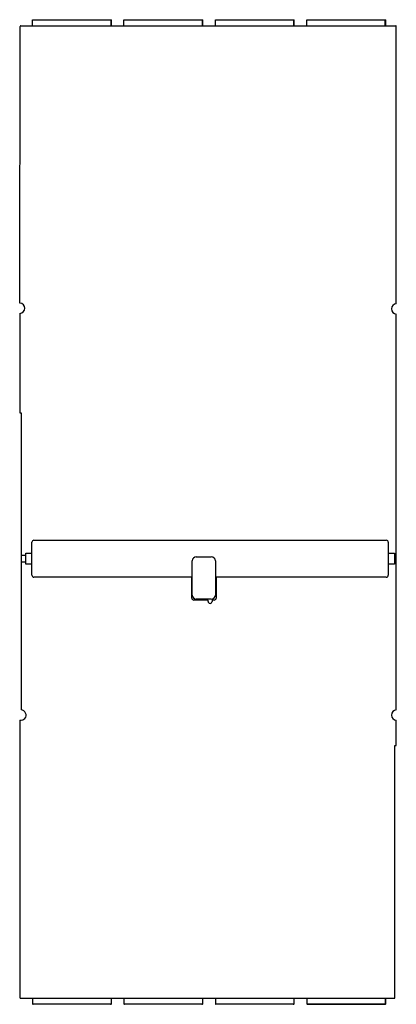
# Model space of a CAD drawing. Header units: millimetres. Extents: x 109 to 294, y 37 to 522.
import ezdxf

# ---------------------------------------------------------------- set-up
doc = ezdxf.new("R2010")
doc.units = ezdxf.units.MM
doc.header["$LTSCALE"] = 36.622202
doc.layers.get('0').update_dxf_attribs({"linetype": 'CONTINUOUS'})

msp = doc.modelspace()

# ---------------------------------------------------------------- linework, layer by layer
at = {"color": 7, "linetype": 'Continuous'}
for p, q in [((108.73, 382.71), (108.95, 518.98)), ((109.25, 519.28), (293.8, 519.28)), ((115, 519.28), (115, 522.28)), ((115, 522.28), (153.8, 522.28)), ((153.65, 519.28), (153.65, 522.28)), ((153.8, 519.28), (153.8, 522.28)), ((160, 519.28), (160, 522.28)), ((160, 522.28), (198.8, 522.28)), ((198.65, 519.28), (198.65, 522.28)), ((198.8, 519.28), (198.8, 522.28)), ((205, 519.28), (205, 522.28)), ((205, 522.28), (243.8, 522.28)), ((243.65, 519.28), (243.65, 522.28)), ((243.8, 519.28), (243.8, 522.28)), ((250.1, 519.28), (250.1, 522.28)), ((250.1, 522.28), (288.9, 522.28)), ((288.65, 519.28), (288.65, 522.28)), ((288.9, 519.28), (288.9, 522.28)), ((294.1, 382.42), (294.1, 518.98)), ((108.72, 377.62), (108.64, 328.67)), ((294.1, 182.43), (294.1, 377.33)), ((108.64, 328.67), (109.39, 328.67)), ((109.39, 328.67), (109.4, 182.41)), ((114.66, 248.78), (114.66, 264.98)), ((115.66, 265.98), (289.16, 265.98)), ((290.16, 264.98), (290.16, 248.78)), ((109.4, 258.63), (111.66, 258.63)), ((111.66, 254.13), (111.66, 259.63)), ((111.66, 259.63), (114.66, 259.63)), ((195.61, 257.8), (203.01, 257.8)), ((290.16, 259.63), (293.16, 259.63)), ((293.16, 259.63), (293.16, 254.13)), ((293.16, 258.63), (294.1, 258.63)), ((111.66, 255.13), (109.4, 255.13)), ((114.66, 254.13), (111.66, 254.13)), ((193.61, 239), (193.61, 255.8)), ((205.01, 255.8), (205.01, 239)), ((293.16, 254.13), (290.16, 254.13)), ((293.16, 255.13), (294.1, 255.13)), ((193.41, 247.78), (115.66, 247.78)), ((193.41, 237.48), (193.41, 247.78)), ((289.16, 247.78), (205.41, 247.78)), ((205.41, 247.78), (205.41, 237.48)), ((201.41, 236.48), (194.41, 236.48)), ((203.01, 237), (195.61, 237)), ((201.41, 235.88), (201.41, 236.48)), ((204.41, 236.48), (203.41, 236.48)), ((203.41, 236.48), (203.41, 235.88)), ((108.75, 177.37), (108.75, 40.78)), ((294.1, 164.88), (294.1, 177.34)), ((293.45, 164.88), (294.1, 164.88)), ((293.45, 40.78), (293.45, 164.88)), ((109.05, 40.48), (293.15, 40.48)), ((115, 40.48), (115, 37.78)), ((153.65, 40.48), (153.65, 37.78)), ((153.8, 37.78), (153.8, 40.48)), ((160, 40.48), (160, 37.78)), ((198.65, 40.48), (198.65, 37.78)), ((198.8, 37.78), (198.8, 40.48)), ((205, 40.48), (205, 37.78)), ((243.65, 40.48), (243.65, 37.78)), ((243.8, 37.78), (243.8, 40.48)), ((250.1, 40.48), (250.1, 37.78)), ((288.65, 40.48), (288.65, 37.78)), ((288.9, 37.78), (288.9, 40.48)), ((115, 37.78), (153.79, 37.78)), ((153.35, 37.48), (115.3, 37.48)), ((160, 37.78), (198.79, 37.78)), ((198.35, 37.48), (160.3, 37.48)), ((205, 37.78), (243.79, 37.78)), ((243.35, 37.48), (205.3, 37.48)), ((250.1, 37.78), (288.9, 37.78)), ((250.4, 37.48), (288.6, 37.48))]:
    msp.add_line(p, q, dxfattribs=at)
for centre, radius, start, end in [((109.25, 518.98), 0.3, 90, 179.9063), ((293.8, 518.98), 0.3, 0, 90), ((108.58, 380.17), 2.55, 273.2786, 86.534), ((294.25, 379.88), 2.55, 93.3723, 266.6277), ((115.66, 264.98), 1, 90, 180), ((289.16, 264.98), 1, 0, 90), ((195.61, 255.8), 2, 90, 180), ((203.01, 255.8), 2, 0, 90), ((115.66, 248.78), 1, 180, 270), ((289.16, 248.78), 1, 270, 360), ((195.61, 239), 2, 180, 270), ((203.01, 239), 2, 270, 360), ((194.41, 237.48), 1, 180, 270), ((202.41, 235.88), 1, 180, 360), ((204.41, 237.48), 1, 270, 360), ((109.25, 179.87), 2.55, 258.5653, 86.6284), ((294.25, 179.88), 2.55, 93.3776, 266.6356), ((109.05, 40.78), 0.3, 180, 270), ((293.15, 40.78), 0.3, 270, 360), ((115.3, 37.78), 0.3, 180, 270), ((153.35, 37.78), 0.3, 270, 360), ((153.5, 37.78), 0.3, 270, 360), ((160.3, 37.78), 0.3, 180, 270), ((198.35, 37.78), 0.3, 270, 360), ((198.5, 37.78), 0.3, 270, 360), ((205.3, 37.78), 0.3, 180, 270), ((243.35, 37.78), 0.3, 270, 360), ((243.5, 37.78), 0.3, 270, 360), ((250.4, 37.78), 0.3, 180, 270), ((288.35, 37.78), 0.3, 270, 360), ((288.6, 37.78), 0.3, 270, 360)]:
    msp.add_arc(centre, radius, start, end, dxfattribs=at)

doc.saveas('drawing.dxf')
